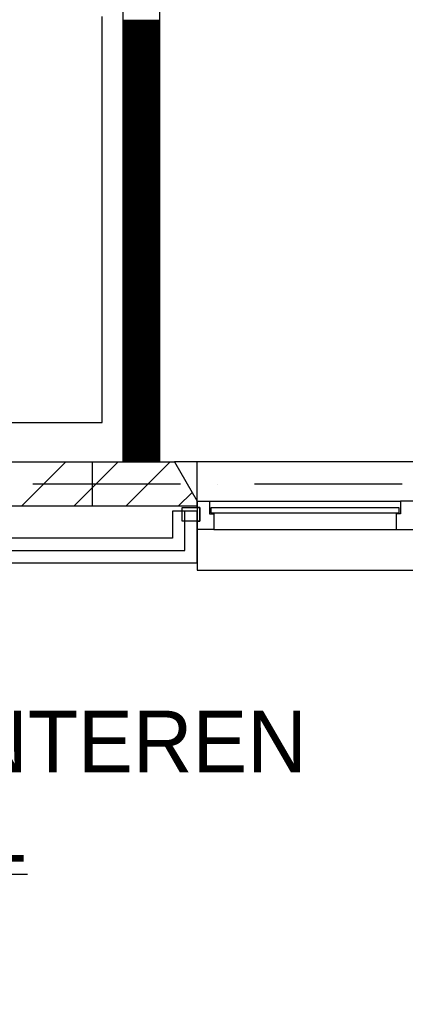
# Model space of a CAD drawing. Extents: x -36528 to 124080, y 290752 to 374852.
# Tile 15 of 66: x 55475 to 57041, y 301958 to 305958. Entities that reach past the tile are written whole.
import ezdxf

# ---------------------------------------------------------------- set-up
doc = ezdxf.new("R2010")
doc.units = 0
doc.header["$LTSCALE"] = 100
doc.linetypes.add('DASHDOT', pattern=[9, 6, -1.5, 0, -1.5])
doc.layers.get('0').update_dxf_attribs({"linetype": 'CONTINUOUS'})
for name, color, linetype in [('AL$7----_STRAMIEN', 1, 'DASHDOT'), ('AL$8----_HULPLIJNEN', 2, 'CONTINUOUS'), ('AL21----_BUITENWAND', 4, 'CONTINUOUS'), ('AL24----_TRAPPEN', 7, 'CONTINUOUS'), ('AL28----_KONSTRUKTIE', 3, 'CONTINUOUS'), ('AL31----_BUITENKOZ', 7, 'CONTINUOUS'), ('ALL-----_REFLIJNEN', 8, 'CONTINUOUS'), ('ALXA1---_RASTER50', 12, 'CONTINUOUS'), ('ALXA3---_VOLZWART', 14, 'CONTINUOUS'), ('ALXAB---_PREFABBETON', 1, 'CONTINUOUS'), ('WI561---', 1, 'CONTINUOUS'), ('WL561---', 4, 'CONTINUOUS')]:
    doc.layers.add(name, color=color, linetype=linetype)
doc.styles.add('BURO-025', font='BUROFONT.shx', dxfattribs={"height": 250})

# ---------------------------------------------------------------- blocks, each defined once
blk = doc.blocks.new('CVRINFO2')
at = {"color": 0, "linetype": 'CONTINUOUS', "style": 'BURO-025'}
for tag, p in [('CV_TEXT125', (0, 0)), ('CV_TEXT225', (0, -4.167)), ('CV_TEXT325', (0, -8.333)), ('CV_TEXT425', (0, -12.5))]:
    blk.add_attdef(tag, p, '', height=2.5, dxfattribs=at)

msp = doc.modelspace()

# ---------------------------------------------------------------- linework, layer by layer
at = {"layer": 'AL$7----_STRAMIEN', "color": 1}
msp.add_line((62429.048, 304071.726), (41244.348, 304071.726), dxfattribs=at)
at = {"layer": 'AL$8----_HULPLIJNEN', "color": 8}
for p, q in [((56196.348, 304161.726), (56103.972, 304161.726)), ((56103.972, 304161.726), (56196.348, 304001.726)), ((56196.348, 304001.726), (56196.348, 304161.726))]:
    msp.add_line(p, q, dxfattribs=at)
at = {"layer": 'AL21----_BUITENWAND', "color": 8}
for p, q in [((56196.348, 303961.726), (56096.348, 303961.726)), ((56096.348, 303961.726), (56096.348, 303851.726)), ((56196.348, 303751.726), (56196.348, 303961.726)), ((56096.348, 303851.726), (53781.348, 303851.726)), ((53681.348, 303751.726), (56196.348, 303751.726))]:
    msp.add_line(p, q, dxfattribs=at)
at = {"layer": 'AL24----_TRAPPEN', "color": 8}
for p, q in [((55810.848, 304321.726), (55810.848, 305971.726)), ((52823.848, 304321.726), (55810.848, 304321.726))]:
    msp.add_line(p, q, dxfattribs=at)
at = {"layer": 'AL28----_KONSTRUKTIE', "color": 8}
for p, q in [((55894.434, 308997.726), (55894.246, 304161.726)), ((56044.434, 304161.726), (56044.434, 308997.726)), ((53774.225, 304161.726), (56103.972, 304161.726)), ((55894.246, 304161.726), (56044.434, 304161.726)), ((56103.972, 304161.726), (56196.348, 304001.726)), ((56196.348, 303981.726), (53681.848, 303981.726)), ((56196.348, 304001.726), (56196.348, 303981.726))]:
    msp.add_line(p, q, dxfattribs=at)
at = {"layer": 'AL31----_BUITENKOZ', "color": 8}
for p, q in [((57163.725, 304161.726), (56103.972, 304161.726)), ((56103.972, 304161.726), (56196.348, 304001.726)), ((56196.348, 304001.726), (56196.348, 303721.726)), ((56246.348, 304001.726), (57021.348, 304001.726)), ((56135.348, 303920.726), (56135.348, 303976.726)), ((56135.348, 303976.726), (56206.348, 303976.726)), ((56206.348, 303976.726), (56206.348, 303920.726)), ((56206.348, 303920.726), (56135.348, 303920.726)), ((56263.348, 303887.726), (57004.348, 303887.726)), ((56196.348, 303721.726), (57071.348, 303721.726))]:
    msp.add_line(p, q, dxfattribs=at)
at = {"layer": 'AL31----_BUITENKOZ', "color": 8, "linetype": 'CONTINUOUS'}
for p, q in [((56196.348, 303976.726), (56196.348, 304001.726)), ((56196.348, 304001.726), (56246.348, 304001.726)), ((56246.348, 304001.726), (56246.348, 304001.726)), ((56246.348, 304001.726), (56246.348, 303950.726)), ((57021.348, 304001.726), (57021.348, 304001.726)), ((57021.348, 304001.726), (57021.348, 303950.726)), ((57071.348, 304001.726), (57021.348, 304001.726)), ((56206.348, 303976.726), (56196.348, 303976.726)), ((56196.348, 303976.726), (56196.348, 303976.726)), ((56206.348, 303920.726), (56206.348, 303976.726)), ((56246.348, 303950.726), (56263.348, 303950.726)), ((56251.348, 303975.726), (56251.348, 303954.726)), ((57016.348, 303975.726), (56251.348, 303975.726)), ((56251.348, 303954.726), (57016.348, 303954.726)), ((56263.348, 303950.726), (56263.348, 303887.726)), ((57021.348, 303950.726), (57004.348, 303950.726)), ((57004.348, 303950.726), (57004.348, 303887.726)), ((57016.348, 303954.726), (57016.348, 303975.726)), ((56196.348, 303887.726), (56196.348, 303920.726)), ((56196.348, 303920.726), (56206.348, 303920.726)), ((56263.348, 303887.726), (56196.348, 303887.726)), ((56263.348, 303887.726), (56263.348, 303887.726)), ((56263.348, 303887.726), (56263.348, 303887.726)), ((56263.348, 303887.726), (56263.348, 303887.726)), ((56263.348, 303887.726), (56263.348, 303887.726)), ((57004.348, 303887.726), (57004.348, 303887.726)), ((57004.348, 303887.726), (57004.348, 303887.726)), ((57004.348, 303887.726), (57004.348, 303887.726)), ((57004.348, 303887.726), (57004.348, 303887.726)), ((57004.348, 303887.726), (57071.348, 303887.726))]:
    msp.add_line(p, q, dxfattribs=at)
at = {"layer": 'ALL-----_REFLIJNEN', "color": 8, "linetype": 'CONTINUOUS'}
for p, q in [((56146.348, 303801.726), (56146.348, 303961.726)), ((53731.348, 303801.726), (56146.348, 303801.726))]:
    msp.add_line(p, q, dxfattribs=at)
at = {"layer": 'ALXA1---_RASTER50', "color": 8}
for p, q in [((55894.315, 305950.882), (56044.434, 305950.882)), ((55894.315, 305948.882), (56044.434, 305948.882)), ((55894.315, 305946.882), (56044.434, 305946.882)), ((55894.315, 305944.882), (56044.434, 305944.882)), ((55894.315, 305942.882), (56044.434, 305942.882)), ((55894.316, 305956.882), (56044.434, 305956.882)), ((55894.316, 305954.882), (56044.434, 305954.882)), ((55894.316, 305952.882), (56044.434, 305952.882)), ((55894.314, 305924.882), (56044.434, 305924.882)), ((55894.314, 305922.882), (56044.434, 305922.882)), ((55894.314, 305920.882), (56044.434, 305920.882)), ((55894.314, 305918.882), (56044.434, 305918.882)), ((55894.314, 305916.882), (56044.434, 305916.882)), ((55894.314, 305914.882), (56044.434, 305914.882)), ((55894.314, 305912.882), (56044.434, 305912.882)), ((55894.314, 305910.882), (56044.434, 305910.882)), ((55894.314, 305908.882), (56044.434, 305908.882)), ((55894.314, 305906.882), (56044.434, 305906.882)), ((55894.314, 305904.882), (56044.434, 305904.882)), ((55894.314, 305902.882), (56044.434, 305902.882)), ((55894.315, 305940.882), (56044.434, 305940.882)), ((55894.315, 305938.882), (56044.434, 305938.882)), ((55894.315, 305936.882), (56044.434, 305936.882)), ((55894.315, 305934.882), (56044.434, 305934.882)), ((55894.315, 305932.882), (56044.434, 305932.882)), ((55894.315, 305930.882), (56044.434, 305930.882)), ((55894.315, 305928.882), (56044.434, 305928.882)), ((55894.315, 305926.882), (56044.434, 305926.882)), ((55894.312, 305874.882), (56044.434, 305874.882)), ((55894.312, 305872.882), (56044.434, 305872.882)), ((55894.312, 305870.882), (56044.434, 305870.882)), ((55894.312, 305868.882), (56044.434, 305868.882)), ((55894.312, 305866.882), (56044.434, 305866.882)), ((55894.312, 305864.882), (56044.434, 305864.882)), ((55894.312, 305862.882), (56044.434, 305862.882)), ((55894.313, 305898.882), (56044.434, 305898.882)), ((55894.313, 305896.882), (56044.434, 305896.882)), ((55894.313, 305894.882), (56044.434, 305894.882)), ((55894.313, 305892.882), (56044.434, 305892.882)), ((55894.313, 305890.882), (56044.434, 305890.882)), ((55894.313, 305888.882), (56044.434, 305888.882)), ((55894.313, 305886.882), (56044.434, 305886.882)), ((55894.313, 305884.882), (56044.434, 305884.882)), ((55894.313, 305882.882), (56044.434, 305882.882)), ((55894.313, 305880.882), (56044.434, 305880.882)), ((55894.313, 305878.882), (56044.434, 305878.882)), ((55894.313, 305876.882), (56044.434, 305876.882)), ((55894.314, 305900.882), (56044.434, 305900.882)), ((55894.31, 305822.882), (56044.434, 305822.882)), ((55894.311, 305848.882), (56044.434, 305848.882)), ((55894.311, 305846.882), (56044.434, 305846.882)), ((55894.311, 305844.882), (56044.434, 305844.882)), ((55894.311, 305842.882), (56044.434, 305842.882)), ((55894.311, 305840.882), (56044.434, 305840.882)), ((55894.311, 305838.882), (56044.434, 305838.882)), ((55894.311, 305836.882), (56044.434, 305836.882)), ((55894.311, 305834.882), (56044.434, 305834.882)), ((55894.311, 305832.882), (56044.434, 305832.882)), ((55894.311, 305830.882), (56044.434, 305830.882)), ((55894.311, 305828.882), (56044.434, 305828.882)), ((55894.311, 305826.882), (56044.434, 305826.882)), ((55894.311, 305824.882), (56044.434, 305824.882)), ((55894.312, 305860.882), (56044.434, 305860.882)), ((55894.312, 305858.882), (56044.434, 305858.882)), ((55894.312, 305856.882), (56044.434, 305856.882)), ((55894.312, 305854.882), (56044.434, 305854.882)), ((55894.312, 305852.882), (56044.434, 305852.882)), ((55894.312, 305850.882), (56044.434, 305850.882)), ((55894.309, 305796.882), (56044.434, 305796.882)), ((55894.309, 305794.882), (56044.434, 305794.882)), ((55894.309, 305792.882), (56044.434, 305792.882)), ((55894.309, 305790.882), (56044.434, 305790.882)), ((55894.309, 305788.882), (56044.434, 305788.882)), ((55894.309, 305786.882), (56044.434, 305786.882)), ((55894.309, 305784.882), (56044.434, 305784.882)), ((55894.309, 305782.882), (56044.434, 305782.882)), ((55894.31, 305820.882), (56044.434, 305820.882)), ((55894.31, 305818.882), (56044.434, 305818.882)), ((55894.31, 305816.882), (56044.434, 305816.882)), ((55894.31, 305814.882), (56044.434, 305814.882)), ((55894.31, 305812.882), (56044.434, 305812.882)), ((55894.31, 305810.882), (56044.434, 305810.882)), ((55894.31, 305808.882), (56044.434, 305808.882)), ((55894.31, 305806.882), (56044.434, 305806.882)), ((55894.31, 305804.882), (56044.434, 305804.882)), ((55894.31, 305802.882), (56044.434, 305802.882)), ((55894.31, 305800.882), (56044.434, 305800.882)), ((55894.31, 305798.882), (56044.434, 305798.882)), ((55894.307, 305744.882), (56044.434, 305744.882)), ((55894.307, 305742.882), (56044.434, 305742.882)), ((55894.308, 305770.882), (56044.434, 305770.882)), ((55894.308, 305768.882), (56044.434, 305768.882)), ((55894.308, 305766.882), (56044.434, 305766.882)), ((55894.308, 305764.882), (56044.434, 305764.882)), ((55894.308, 305762.882), (56044.434, 305762.882)), ((55894.308, 305760.882), (56044.434, 305760.882)), ((55894.308, 305758.882), (56044.434, 305758.882)), ((55894.308, 305756.882), (56044.434, 305756.882)), ((55894.308, 305754.882), (56044.434, 305754.882)), ((55894.308, 305752.882), (56044.434, 305752.882)), ((55894.308, 305750.882), (56044.434, 305750.882)), ((55894.308, 305748.882), (56044.434, 305748.882)), ((55894.308, 305746.882), (56044.434, 305746.882)), ((55894.309, 305780.882), (56044.434, 305780.882)), ((55894.309, 305778.882), (56044.434, 305778.882)), ((55894.309, 305776.882), (56044.434, 305776.882)), ((55894.309, 305774.882), (56044.434, 305774.882)), ((55894.309, 305772.882), (56044.434, 305772.882)), ((55894.306, 305718.882), (56044.434, 305718.882)), ((55894.306, 305716.882), (56044.434, 305716.882)), ((55894.306, 305714.882), (56044.434, 305714.882)), ((55894.306, 305712.882), (56044.434, 305712.882)), ((55894.306, 305710.882), (56044.434, 305710.882)), ((55894.306, 305708.882), (56044.434, 305708.882)), ((55894.306, 305706.882), (56044.434, 305706.882)), ((55894.306, 305704.882), (56044.434, 305704.882)), ((55894.306, 305702.882), (56044.434, 305702.882)), ((55894.307, 305740.882), (56044.434, 305740.882)), ((55894.307, 305738.882), (56044.434, 305738.882)), ((55894.307, 305736.882), (56044.434, 305736.882)), ((55894.307, 305734.882), (56044.434, 305734.882)), ((55894.307, 305732.882), (56044.434, 305732.882)), ((55894.307, 305730.882), (56044.434, 305730.882)), ((55894.307, 305728.882), (56044.434, 305728.882)), ((55894.307, 305726.882), (56044.434, 305726.882)), ((55894.307, 305724.882), (56044.434, 305724.882)), ((55894.307, 305722.882), (56044.434, 305722.882)), ((55894.307, 305720.882), (56044.434, 305720.882)), ((55894.304, 305666.882), (56044.434, 305666.882)), ((55894.304, 305664.882), (56044.434, 305664.882)), ((55894.304, 305662.882), (56044.434, 305662.882)), ((55894.305, 305692.882), (56044.434, 305692.882)), ((55894.305, 305690.882), (56044.434, 305690.882)), ((55894.305, 305688.882), (56044.434, 305688.882)), ((55894.305, 305686.882), (56044.434, 305686.882)), ((55894.305, 305684.882), (56044.434, 305684.882)), ((55894.305, 305682.882), (56044.434, 305682.882)), ((55894.305, 305680.882), (56044.434, 305680.882)), ((55894.305, 305678.882), (56044.434, 305678.882)), ((55894.305, 305676.882), (56044.434, 305676.882)), ((55894.305, 305674.882), (56044.434, 305674.882)), ((55894.305, 305672.882), (56044.434, 305672.882)), ((55894.305, 305670.882), (56044.434, 305670.882)), ((55894.305, 305668.882), (56044.434, 305668.882)), ((55894.306, 305700.882), (56044.434, 305700.882)), ((55894.306, 305698.882), (56044.434, 305698.882)), ((55894.306, 305696.882), (56044.434, 305696.882)), ((55894.306, 305694.882), (56044.434, 305694.882)), ((55894.303, 305642.882), (56044.434, 305642.882)), ((55894.303, 305640.882), (56044.434, 305640.882)), ((55894.303, 305638.882), (56044.434, 305638.882)), ((55894.303, 305636.882), (56044.434, 305636.882)), ((55894.303, 305634.882), (56044.434, 305634.882)), ((55894.303, 305632.882), (56044.434, 305632.882)), ((55894.303, 305630.882), (56044.434, 305630.882)), ((55894.303, 305628.882), (56044.434, 305628.882)), ((55894.303, 305626.882), (56044.434, 305626.882)), ((55894.303, 305624.882), (56044.434, 305624.882)), ((55894.303, 305622.882), (56044.434, 305622.882)), ((55894.304, 305660.882), (56044.434, 305660.882)), ((55894.304, 305658.882), (56044.434, 305658.882)), ((55894.304, 305656.882), (56044.434, 305656.882)), ((55894.304, 305654.882), (56044.434, 305654.882)), ((55894.304, 305652.882), (56044.434, 305652.882)), ((55894.304, 305650.882), (56044.434, 305650.882)), ((55894.304, 305648.882), (56044.434, 305648.882)), ((55894.304, 305646.882), (56044.434, 305646.882)), ((55894.304, 305644.882), (56044.434, 305644.882)), ((55894.301, 305590.882), (56044.434, 305590.882)), ((55894.301, 305588.882), (56044.434, 305588.882)), ((55894.301, 305586.882), (56044.434, 305586.882)), ((55894.301, 305584.882), (56044.434, 305584.882)), ((55894.301, 305582.882), (56044.434, 305582.882)), ((55894.302, 305616.882), (56044.434, 305616.882)), ((55894.302, 305614.882), (56044.434, 305614.882)), ((55894.302, 305612.882), (56044.434, 305612.882)), ((55894.302, 305610.882), (56044.434, 305610.882)), ((55894.302, 305608.882), (56044.434, 305608.882)), ((55894.302, 305606.882), (56044.434, 305606.882)), ((55894.302, 305604.882), (56044.434, 305604.882)), ((55894.302, 305602.882), (56044.434, 305602.882)), ((55894.302, 305600.882), (56044.434, 305600.882)), ((55894.302, 305598.882), (56044.434, 305598.882)), ((55894.302, 305596.882), (56044.434, 305596.882)), ((55894.302, 305594.882), (56044.434, 305594.882)), ((55894.302, 305592.882), (56044.434, 305592.882)), ((55894.303, 305620.882), (56044.434, 305620.882)), ((55894.303, 305618.882), (56044.434, 305618.882)), ((55894.3, 305564.882), (56044.434, 305564.882)), ((55894.3, 305562.882), (56044.434, 305562.882)), ((55894.3, 305560.882), (56044.434, 305560.882)), ((55894.3, 305558.882), (56044.434, 305558.882)), ((55894.3, 305556.882), (56044.434, 305556.882)), ((55894.3, 305554.882), (56044.434, 305554.882)), ((55894.3, 305552.882), (56044.434, 305552.882)), ((55894.3, 305550.882), (56044.434, 305550.882)), ((55894.3, 305548.882), (56044.434, 305548.882)), ((55894.3, 305546.882), (56044.434, 305546.882)), ((55894.3, 305544.882), (56044.434, 305544.882)), ((55894.3, 305542.882), (56044.434, 305542.882)), ((55894.301, 305580.882), (56044.434, 305580.882)), ((55894.301, 305578.882), (56044.434, 305578.882)), ((55894.301, 305576.882), (56044.434, 305576.882)), ((55894.301, 305574.882), (56044.434, 305574.882)), ((55894.301, 305572.882), (56044.434, 305572.882)), ((55894.301, 305570.882), (56044.434, 305570.882)), ((55894.301, 305568.882), (56044.434, 305568.882)), ((55894.301, 305566.882), (56044.434, 305566.882)), ((55894.298, 305512.882), (56044.434, 305512.882)), ((55894.298, 305510.882), (56044.434, 305510.882)), ((55894.298, 305508.882), (56044.434, 305508.882)), ((55894.298, 305506.882), (56044.434, 305506.882)), ((55894.298, 305504.882), (56044.434, 305504.882)), ((55894.298, 305502.882), (56044.434, 305502.882)), ((55894.299, 305538.882), (56044.434, 305538.882)), ((55894.299, 305536.882), (56044.434, 305536.882)), ((55894.299, 305534.882), (56044.434, 305534.882)), ((55894.299, 305532.882), (56044.434, 305532.882)), ((55894.299, 305530.882), (56044.434, 305530.882)), ((55894.299, 305528.882), (56044.434, 305528.882)), ((55894.299, 305526.882), (56044.434, 305526.882)), ((55894.299, 305524.882), (56044.434, 305524.882)), ((55894.299, 305522.882), (56044.434, 305522.882)), ((55894.299, 305520.882), (56044.434, 305520.882)), ((55894.299, 305518.882), (56044.434, 305518.882)), ((55894.299, 305516.882), (56044.434, 305516.882)), ((55894.299, 305514.882), (56044.434, 305514.882)), ((55894.3, 305540.882), (56044.434, 305540.882)), ((55894.297, 305486.882), (56044.434, 305486.882)), ((55894.297, 305484.882), (56044.434, 305484.882)), ((55894.297, 305482.882), (56044.434, 305482.882)), ((55894.297, 305480.882), (56044.434, 305480.882)), ((55894.297, 305478.882), (56044.434, 305478.882)), ((55894.297, 305476.882), (56044.434, 305476.882)), ((55894.297, 305474.882), (56044.434, 305474.882)), ((55894.297, 305472.882), (56044.434, 305472.882)), ((55894.297, 305470.882), (56044.434, 305470.882)), ((55894.297, 305468.882), (56044.434, 305468.882)), ((55894.297, 305466.882), (56044.434, 305466.882)), ((55894.297, 305464.882), (56044.434, 305464.882)), ((55894.297, 305462.882), (56044.434, 305462.882)), ((55894.298, 305500.882), (56044.434, 305500.882)), ((55894.298, 305498.882), (56044.434, 305498.882)), ((55894.298, 305496.882), (56044.434, 305496.882)), ((55894.298, 305494.882), (56044.434, 305494.882)), ((55894.298, 305492.882), (56044.434, 305492.882)), ((55894.298, 305490.882), (56044.434, 305490.882)), ((55894.298, 305488.882), (56044.434, 305488.882)), ((55894.295, 305434.882), (56044.434, 305434.882)), ((55894.295, 305432.882), (56044.434, 305432.882)), ((55894.295, 305430.882), (56044.434, 305430.882)), ((55894.295, 305428.882), (56044.434, 305428.882)), ((55894.295, 305426.882), (56044.434, 305426.882)), ((55894.295, 305424.882), (56044.434, 305424.882)), ((55894.295, 305422.882), (56044.434, 305422.882)), ((55894.296, 305460.882), (56044.434, 305460.882)), ((55894.296, 305458.882), (56044.434, 305458.882)), ((55894.296, 305456.882), (56044.434, 305456.882)), ((55894.296, 305454.882), (56044.434, 305454.882)), ((55894.296, 305452.882), (56044.434, 305452.882)), ((55894.296, 305450.882), (56044.434, 305450.882)), ((55894.296, 305448.882), (56044.434, 305448.882)), ((55894.296, 305446.882), (56044.434, 305446.882)), ((55894.296, 305444.882), (56044.434, 305444.882)), ((55894.296, 305442.882), (56044.434, 305442.882)), ((55894.296, 305440.882), (56044.434, 305440.882)), ((55894.296, 305438.882), (56044.434, 305438.882)), ((55894.296, 305436.882), (56044.434, 305436.882)), ((55894.293, 305384.882), (56044.434, 305384.882)), ((55894.293, 305382.882), (56044.434, 305382.882)), ((55894.294, 305408.882), (56044.434, 305408.882)), ((55894.294, 305406.882), (56044.434, 305406.882)), ((55894.294, 305404.882), (56044.434, 305404.882)), ((55894.294, 305402.882), (56044.434, 305402.882)), ((55894.294, 305400.882), (56044.434, 305400.882)), ((55894.294, 305398.882), (56044.434, 305398.882)), ((55894.294, 305396.882), (56044.434, 305396.882)), ((55894.294, 305394.882), (56044.434, 305394.882)), ((55894.294, 305392.882), (56044.434, 305392.882)), ((55894.294, 305390.882), (56044.434, 305390.882)), ((55894.294, 305388.882), (56044.434, 305388.882)), ((55894.294, 305386.882), (56044.434, 305386.882)), ((55894.295, 305420.882), (56044.434, 305420.882)), ((55894.295, 305418.882), (56044.434, 305418.882)), ((55894.295, 305416.882), (56044.434, 305416.882)), ((55894.295, 305414.882), (56044.434, 305414.882)), ((55894.295, 305412.882), (56044.434, 305412.882)), ((55894.295, 305410.882), (56044.434, 305410.882)), ((55894.292, 305358.882), (56044.434, 305358.882)), ((55894.292, 305356.882), (56044.434, 305356.882)), ((55894.292, 305354.882), (56044.434, 305354.882)), ((55894.292, 305352.882), (56044.434, 305352.882)), ((55894.292, 305350.882), (56044.434, 305350.882)), ((55894.292, 305348.882), (56044.434, 305348.882)), ((55894.292, 305346.882), (56044.434, 305346.882)), ((55894.292, 305344.882), (56044.434, 305344.882)), ((55894.292, 305342.882), (56044.434, 305342.882)), ((55894.293, 305380.882), (56044.434, 305380.882)), ((55894.293, 305378.882), (56044.434, 305378.882)), ((55894.293, 305376.882), (56044.434, 305376.882)), ((55894.293, 305374.882), (56044.434, 305374.882)), ((55894.293, 305372.882), (56044.434, 305372.882)), ((55894.293, 305370.882), (56044.434, 305370.882)), ((55894.293, 305368.882), (56044.434, 305368.882)), ((55894.293, 305366.882), (56044.434, 305366.882)), ((55894.293, 305364.882), (56044.434, 305364.882)), ((55894.293, 305362.882), (56044.434, 305362.882)), ((55894.293, 305360.882), (56044.434, 305360.882)), ((55894.29, 305306.882), (56044.434, 305306.882)), ((55894.29, 305304.882), (56044.434, 305304.882)), ((55894.29, 305302.882), (56044.434, 305302.882)), ((55894.291, 305332.882), (56044.434, 305332.882)), ((55894.291, 305330.882), (56044.434, 305330.882)), ((55894.291, 305328.882), (56044.434, 305328.882)), ((55894.291, 305326.882), (56044.434, 305326.882)), ((55894.291, 305324.882), (56044.434, 305324.882)), ((55894.291, 305322.882), (56044.434, 305322.882)), ((55894.291, 305320.882), (56044.434, 305320.882)), ((55894.291, 305318.882), (56044.434, 305318.882)), ((55894.291, 305316.882), (56044.434, 305316.882)), ((55894.291, 305314.882), (56044.434, 305314.882)), ((55894.291, 305312.882), (56044.434, 305312.882)), ((55894.291, 305310.882), (56044.434, 305310.882)), ((55894.291, 305308.882), (56044.434, 305308.882)), ((55894.292, 305340.882), (56044.434, 305340.882)), ((55894.292, 305338.882), (56044.434, 305338.882)), ((55894.292, 305336.882), (56044.434, 305336.882)), ((55894.292, 305334.882), (56044.434, 305334.882)), ((55894.289, 305280.882), (56044.434, 305280.882)), ((55894.289, 305278.882), (56044.434, 305278.882)), ((55894.289, 305276.882), (56044.434, 305276.882)), ((55894.289, 305274.882), (56044.434, 305274.882)), ((55894.289, 305272.882), (56044.434, 305272.882)), ((55894.289, 305270.882), (56044.434, 305270.882)), ((55894.289, 305268.882), (56044.434, 305268.882)), ((55894.289, 305266.882), (56044.434, 305266.882)), ((55894.289, 305264.882), (56044.434, 305264.882)), ((55894.289, 305262.882), (56044.434, 305262.882)), ((55894.29, 305300.882), (56044.434, 305300.882)), ((55894.29, 305298.882), (56044.434, 305298.882)), ((55894.29, 305296.882), (56044.434, 305296.882)), ((55894.29, 305294.882), (56044.434, 305294.882)), ((55894.29, 305292.882), (56044.434, 305292.882)), ((55894.29, 305290.882), (56044.434, 305290.882)), ((55894.29, 305288.882), (56044.434, 305288.882)), ((55894.29, 305286.882), (56044.434, 305286.882)), ((55894.29, 305284.882), (56044.434, 305284.882)), ((55894.29, 305282.882), (56044.434, 305282.882)), ((55894.287, 305228.882), (56044.434, 305228.882)), ((55894.287, 305226.882), (56044.434, 305226.882)), ((55894.287, 305224.882), (56044.434, 305224.882)), ((55894.287, 305222.882), (56044.434, 305222.882)), ((55894.288, 305254.882), (56044.434, 305254.882)), ((55894.288, 305252.882), (56044.434, 305252.882)), ((55894.288, 305250.882), (56044.434, 305250.882)), ((55894.288, 305248.882), (56044.434, 305248.882)), ((55894.288, 305246.882), (56044.434, 305246.882)), ((55894.288, 305244.882), (56044.434, 305244.882)), ((55894.288, 305242.882), (56044.434, 305242.882)), ((55894.288, 305240.882), (56044.434, 305240.882)), ((55894.288, 305238.882), (56044.434, 305238.882)), ((55894.288, 305236.882), (56044.434, 305236.882)), ((55894.288, 305234.882), (56044.434, 305234.882)), ((55894.288, 305232.882), (56044.434, 305232.882)), ((55894.288, 305230.882), (56044.434, 305230.882)), ((55894.289, 305260.882), (56044.434, 305260.882)), ((55894.289, 305258.882), (56044.434, 305258.882)), ((55894.289, 305256.882), (56044.434, 305256.882)), ((55894.286, 305202.882), (56044.434, 305202.882)), ((55894.286, 305200.882), (56044.434, 305200.882)), ((55894.286, 305198.882), (56044.434, 305198.882)), ((55894.286, 305196.882), (56044.434, 305196.882)), ((55894.286, 305194.882), (56044.434, 305194.882)), ((55894.286, 305192.882), (56044.434, 305192.882)), ((55894.286, 305190.882), (56044.434, 305190.882)), ((55894.286, 305188.882), (56044.434, 305188.882)), ((55894.286, 305186.882), (56044.434, 305186.882)), ((55894.286, 305184.882), (56044.434, 305184.882)), ((55894.286, 305182.882), (56044.434, 305182.882)), ((55894.287, 305220.882), (56044.434, 305220.882)), ((55894.287, 305218.882), (56044.434, 305218.882)), ((55894.287, 305216.882), (56044.434, 305216.882)), ((55894.287, 305214.882), (56044.434, 305214.882)), ((55894.287, 305212.882), (56044.434, 305212.882)), ((55894.287, 305210.882), (56044.434, 305210.882)), ((55894.287, 305208.882), (56044.434, 305208.882)), ((55894.287, 305206.882), (56044.434, 305206.882)), ((55894.287, 305204.882), (56044.434, 305204.882)), ((55894.284, 305152.882), (56044.434, 305152.882)), ((55894.284, 305150.882), (56044.434, 305150.882)), ((55894.284, 305148.882), (56044.434, 305148.882)), ((55894.284, 305146.882), (56044.434, 305146.882)), ((55894.284, 305144.882), (56044.434, 305144.882)), ((55894.284, 305142.882), (56044.434, 305142.882)), ((55894.285, 305176.882), (56044.434, 305176.882)), ((55894.285, 305174.882), (56044.434, 305174.882)), ((55894.285, 305172.882), (56044.434, 305172.882)), ((55894.285, 305170.882), (56044.434, 305170.882)), ((55894.285, 305168.882), (56044.434, 305168.882)), ((55894.285, 305166.882), (56044.434, 305166.882)), ((55894.285, 305164.882), (56044.434, 305164.882)), ((55894.285, 305162.882), (56044.434, 305162.882)), ((55894.285, 305160.882), (56044.434, 305160.882)), ((55894.285, 305158.882), (56044.434, 305158.882)), ((55894.285, 305156.882), (56044.434, 305156.882)), ((55894.285, 305154.882), (56044.434, 305154.882)), ((55894.286, 305180.882), (56044.434, 305180.882)), ((55894.286, 305178.882), (56044.434, 305178.882)), ((55894.283, 305126.882), (56044.434, 305126.882)), ((55894.283, 305124.882), (56044.434, 305124.882)), ((55894.283, 305122.882), (56044.434, 305122.882)), ((55894.283, 305120.882), (56044.434, 305120.882)), ((55894.283, 305118.882), (56044.434, 305118.882)), ((55894.283, 305116.882), (56044.434, 305116.882)), ((55894.283, 305114.882), (56044.434, 305114.882)), ((55894.283, 305112.882), (56044.434, 305112.882)), ((55894.283, 305110.882), (56044.434, 305110.882)), ((55894.283, 305108.882), (56044.434, 305108.882)), ((55894.283, 305106.882), (56044.434, 305106.882)), ((55894.283, 305104.882), (56044.434, 305104.882)), ((55894.283, 305102.882), (56044.434, 305102.882)), ((55894.284, 305140.882), (56044.434, 305140.882)), ((55894.284, 305138.882), (56044.434, 305138.882)), ((55894.284, 305136.882), (56044.434, 305136.882)), ((55894.284, 305134.882), (56044.434, 305134.882)), ((55894.284, 305132.882), (56044.434, 305132.882)), ((55894.284, 305130.882), (56044.434, 305130.882)), ((55894.284, 305128.882), (56044.434, 305128.882)), ((55894.281, 305074.882), (56044.434, 305074.882)), ((55894.281, 305072.882), (56044.434, 305072.882)), ((55894.281, 305070.882), (56044.434, 305070.882)), ((55894.281, 305068.882), (56044.434, 305068.882)), ((55894.281, 305066.882), (56044.434, 305066.882)), ((55894.281, 305064.882), (56044.434, 305064.882)), ((55894.281, 305062.882), (56044.434, 305062.882)), ((55894.282, 305100.882), (56044.434, 305100.882)), ((55894.282, 305098.882), (56044.434, 305098.882)), ((55894.282, 305096.882), (56044.434, 305096.882)), ((55894.282, 305094.882), (56044.434, 305094.882)), ((55894.282, 305092.882), (56044.434, 305092.882)), ((55894.282, 305090.882), (56044.434, 305090.882)), ((55894.282, 305088.882), (56044.434, 305088.882)), ((55894.282, 305086.882), (56044.434, 305086.882)), ((55894.282, 305084.882), (56044.434, 305084.882)), ((55894.282, 305082.882), (56044.434, 305082.882)), ((55894.282, 305080.882), (56044.434, 305080.882)), ((55894.282, 305078.882), (56044.434, 305078.882)), ((55894.282, 305076.882), (56044.434, 305076.882)), ((55894.279, 305022.882), (56044.434, 305022.882)), ((55894.28, 305048.882), (56044.434, 305048.882)), ((55894.28, 305046.882), (56044.434, 305046.882)), ((55894.28, 305044.882), (56044.434, 305044.882)), ((55894.28, 305042.882), (56044.434, 305042.882)), ((55894.28, 305040.882), (56044.434, 305040.882)), ((55894.28, 305038.882), (56044.434, 305038.882)), ((55894.28, 305036.882), (56044.434, 305036.882)), ((55894.28, 305034.882), (56044.434, 305034.882)), ((55894.28, 305032.882), (56044.434, 305032.882)), ((55894.28, 305030.882), (56044.434, 305030.882)), ((55894.28, 305028.882), (56044.434, 305028.882)), ((55894.28, 305026.882), (56044.434, 305026.882)), ((55894.28, 305024.882), (56044.434, 305024.882)), ((55894.281, 305060.882), (56044.434, 305060.882)), ((55894.281, 305058.882), (56044.434, 305058.882)), ((55894.281, 305056.882), (56044.434, 305056.882)), ((55894.281, 305054.882), (56044.434, 305054.882)), ((55894.281, 305052.882), (56044.434, 305052.882)), ((55894.281, 305050.882), (56044.434, 305050.882)), ((55894.278, 304996.882), (56044.434, 304996.882)), ((55894.278, 304994.882), (56044.434, 304994.882)), ((55894.278, 304992.882), (56044.434, 304992.882)), ((55894.278, 304990.882), (56044.434, 304990.882)), ((55894.278, 304988.882), (56044.434, 304988.882)), ((55894.278, 304986.882), (56044.434, 304986.882)), ((55894.278, 304984.882), (56044.434, 304984.882)), ((55894.278, 304982.882), (56044.434, 304982.882)), ((55894.279, 305020.882), (56044.434, 305020.882)), ((55894.279, 305018.882), (56044.434, 305018.882)), ((55894.279, 305016.882), (56044.434, 305016.882)), ((55894.279, 305014.882), (56044.434, 305014.882)), ((55894.279, 305012.882), (56044.434, 305012.882)), ((55894.279, 305010.882), (56044.434, 305010.882)), ((55894.279, 305008.882), (56044.434, 305008.882)), ((55894.279, 305006.882), (56044.434, 305006.882)), ((55894.279, 305004.882), (56044.434, 305004.882)), ((55894.279, 305002.882), (56044.434, 305002.882)), ((55894.279, 305000.882), (56044.434, 305000.882)), ((55894.279, 304998.882), (56044.434, 304998.882)), ((55894.276, 304944.882), (56044.434, 304944.882)), ((55894.276, 304942.882), (56044.434, 304942.882)), ((55894.277, 304970.882), (56044.434, 304970.882)), ((55894.277, 304968.882), (56044.434, 304968.882)), ((55894.277, 304966.882), (56044.434, 304966.882)), ((55894.277, 304964.882), (56044.434, 304964.882)), ((55894.277, 304962.882), (56044.434, 304962.882)), ((55894.277, 304960.882), (56044.434, 304960.882)), ((55894.277, 304958.882), (56044.434, 304958.882)), ((55894.277, 304956.882), (56044.434, 304956.882)), ((55894.277, 304954.882), (56044.434, 304954.882)), ((55894.277, 304952.882), (56044.434, 304952.882)), ((55894.277, 304950.882), (56044.434, 304950.882)), ((55894.277, 304948.882), (56044.434, 304948.882)), ((55894.277, 304946.882), (56044.434, 304946.882)), ((55894.278, 304980.882), (56044.434, 304980.882)), ((55894.278, 304978.882), (56044.434, 304978.882)), ((55894.278, 304976.882), (56044.434, 304976.882)), ((55894.278, 304974.882), (56044.434, 304974.882)), ((55894.278, 304972.882), (56044.434, 304972.882)), ((55894.275, 304920.882), (56044.434, 304920.882)), ((55894.275, 304918.882), (56044.434, 304918.882)), ((55894.275, 304916.882), (56044.434, 304916.882)), ((55894.275, 304914.882), (56044.434, 304914.882)), ((55894.275, 304912.882), (56044.434, 304912.882)), ((55894.275, 304910.882), (56044.434, 304910.882)), ((55894.275, 304908.882), (56044.434, 304908.882)), ((55894.275, 304906.882), (56044.434, 304906.882)), ((55894.275, 304904.882), (56044.434, 304904.882)), ((55894.275, 304902.882), (56044.434, 304902.882)), ((55894.276, 304940.882), (56044.434, 304940.882)), ((55894.276, 304938.882), (56044.434, 304938.882)), ((55894.276, 304936.882), (56044.434, 304936.882)), ((55894.276, 304934.882), (56044.434, 304934.882)), ((55894.276, 304932.882), (56044.434, 304932.882)), ((55894.276, 304930.882), (56044.434, 304930.882)), ((55894.276, 304928.882), (56044.434, 304928.882)), ((55894.276, 304926.882), (56044.434, 304926.882)), ((55894.276, 304924.882), (56044.434, 304924.882)), ((55894.276, 304922.882), (56044.434, 304922.882)), ((55894.273, 304868.882), (56044.434, 304868.882)), ((55894.273, 304866.882), (56044.434, 304866.882)), ((55894.273, 304864.882), (56044.434, 304864.882)), ((55894.273, 304862.882), (56044.434, 304862.882)), ((55894.274, 304894.882), (56044.434, 304894.882)), ((55894.274, 304892.882), (56044.434, 304892.882)), ((55894.274, 304890.882), (56044.434, 304890.882)), ((55894.274, 304888.882), (56044.434, 304888.882)), ((55894.274, 304886.882), (56044.434, 304886.882)), ((55894.274, 304884.882), (56044.434, 304884.882)), ((55894.274, 304882.882), (56044.434, 304882.882)), ((55894.274, 304880.882), (56044.434, 304880.882)), ((55894.274, 304878.882), (56044.434, 304878.882)), ((55894.274, 304876.882), (56044.434, 304876.882)), ((55894.274, 304874.882), (56044.434, 304874.882)), ((55894.274, 304872.882), (56044.434, 304872.882)), ((55894.274, 304870.882), (56044.434, 304870.882)), ((55894.275, 304900.882), (56044.434, 304900.882)), ((55894.275, 304898.882), (56044.434, 304898.882)), ((55894.275, 304896.882), (56044.434, 304896.882)), ((55894.272, 304842.882), (56044.434, 304842.882)), ((55894.272, 304840.882), (56044.434, 304840.882)), ((55894.272, 304838.882), (56044.434, 304838.882)), ((55894.272, 304836.882), (56044.434, 304836.882)), ((55894.272, 304834.882), (56044.434, 304834.882)), ((55894.272, 304832.882), (56044.434, 304832.882)), ((55894.272, 304830.882), (56044.434, 304830.882)), ((55894.272, 304828.882), (56044.434, 304828.882)), ((55894.272, 304826.882), (56044.434, 304826.882)), ((55894.272, 304824.882), (56044.434, 304824.882)), ((55894.272, 304822.882), (56044.434, 304822.882)), ((55894.273, 304860.882), (56044.434, 304860.882)), ((55894.273, 304858.882), (56044.434, 304858.882)), ((55894.273, 304856.882), (56044.434, 304856.882)), ((55894.273, 304854.882), (56044.434, 304854.882)), ((55894.273, 304852.882), (56044.434, 304852.882)), ((55894.273, 304850.882), (56044.434, 304850.882)), ((55894.273, 304848.882), (56044.434, 304848.882)), ((55894.273, 304846.882), (56044.434, 304846.882)), ((55894.273, 304844.882), (56044.434, 304844.882)), ((55894.27, 304790.882), (56044.434, 304790.882)), ((55894.27, 304788.882), (56044.434, 304788.882)), ((55894.27, 304786.882), (56044.434, 304786.882)), ((55894.27, 304784.882), (56044.434, 304784.882)), ((55894.27, 304782.882), (56044.434, 304782.882)), ((55894.271, 304816.882), (56044.434, 304816.882)), ((55894.271, 304814.882), (56044.434, 304814.882)), ((55894.271, 304812.882), (56044.434, 304812.882)), ((55894.271, 304810.882), (56044.434, 304810.882)), ((55894.271, 304808.882), (56044.434, 304808.882)), ((55894.271, 304806.882), (56044.434, 304806.882)), ((55894.271, 304804.882), (56044.434, 304804.882)), ((55894.271, 304802.882), (56044.434, 304802.882)), ((55894.271, 304800.882), (56044.434, 304800.882)), ((55894.271, 304798.882), (56044.434, 304798.882)), ((55894.271, 304796.882), (56044.434, 304796.882)), ((55894.271, 304794.882), (56044.434, 304794.882)), ((55894.271, 304792.882), (56044.434, 304792.882)), ((55894.272, 304820.882), (56044.434, 304820.882)), ((55894.272, 304818.882), (56044.434, 304818.882)), ((55894.269, 304764.882), (56044.434, 304764.882)), ((55894.269, 304762.882), (56044.434, 304762.882)), ((55894.269, 304760.882), (56044.434, 304760.882)), ((55894.269, 304758.882), (56044.434, 304758.882)), ((55894.269, 304756.882), (56044.434, 304756.882)), ((55894.269, 304754.882), (56044.434, 304754.882)), ((55894.269, 304752.882), (56044.434, 304752.882)), ((55894.269, 304750.882), (56044.434, 304750.882)), ((55894.269, 304748.882), (56044.434, 304748.882)), ((55894.269, 304746.882), (56044.434, 304746.882)), ((55894.269, 304744.882), (56044.434, 304744.882)), ((55894.269, 304742.882), (56044.434, 304742.882)), ((55894.27, 304780.882), (56044.434, 304780.882)), ((55894.27, 304778.882), (56044.434, 304778.882)), ((55894.27, 304776.882), (56044.434, 304776.882)), ((55894.27, 304774.882), (56044.434, 304774.882)), ((55894.27, 304772.882), (56044.434, 304772.882)), ((55894.27, 304770.882), (56044.434, 304770.882)), ((55894.27, 304768.882), (56044.434, 304768.882)), ((55894.27, 304766.882), (56044.434, 304766.882)), ((55894.267, 304712.882), (56044.434, 304712.882)), ((55894.267, 304710.882), (56044.434, 304710.882)), ((55894.267, 304708.882), (56044.434, 304708.882)), ((55894.267, 304706.882), (56044.434, 304706.882)), ((55894.267, 304704.882), (56044.434, 304704.882)), ((55894.267, 304702.882), (56044.434, 304702.882)), ((55894.268, 304738.882), (56044.434, 304738.882)), ((55894.268, 304736.882), (56044.434, 304736.882)), ((55894.268, 304734.882), (56044.434, 304734.882)), ((55894.268, 304732.882), (56044.434, 304732.882)), ((55894.268, 304730.882), (56044.434, 304730.882)), ((55894.268, 304728.882), (56044.434, 304728.882)), ((55894.268, 304726.882), (56044.434, 304726.882)), ((55894.268, 304724.882), (56044.434, 304724.882)), ((55894.268, 304722.882), (56044.434, 304722.882)), ((55894.268, 304720.882), (56044.434, 304720.882)), ((55894.268, 304718.882), (56044.434, 304718.882)), ((55894.268, 304716.882), (56044.434, 304716.882)), ((55894.268, 304714.882), (56044.434, 304714.882)), ((55894.269, 304740.882), (56044.434, 304740.882)), ((55894.265, 304662.882), (56044.434, 304662.882)), ((55894.266, 304688.882), (56044.434, 304688.882)), ((55894.266, 304686.882), (56044.434, 304686.882)), ((55894.266, 304684.882), (56044.434, 304684.882)), ((55894.266, 304682.882), (56044.434, 304682.882)), ((55894.266, 304680.882), (56044.434, 304680.882)), ((55894.266, 304678.882), (56044.434, 304678.882)), ((55894.266, 304676.882), (56044.434, 304676.882)), ((55894.266, 304674.882), (56044.434, 304674.882)), ((55894.266, 304672.882), (56044.434, 304672.882)), ((55894.266, 304670.882), (56044.434, 304670.882)), ((55894.266, 304668.882), (56044.434, 304668.882)), ((55894.266, 304666.882), (56044.434, 304666.882)), ((55894.266, 304664.882), (56044.434, 304664.882)), ((55894.267, 304700.882), (56044.434, 304700.882)), ((55894.267, 304698.882), (56044.434, 304698.882)), ((55894.267, 304696.882), (56044.434, 304696.882)), ((55894.267, 304694.882), (56044.434, 304694.882)), ((55894.267, 304692.882), (56044.434, 304692.882)), ((55894.267, 304690.882), (56044.434, 304690.882)), ((55894.264, 304636.882), (56044.434, 304636.882)), ((55894.264, 304634.882), (56044.434, 304634.882)), ((55894.264, 304632.882), (56044.434, 304632.882)), ((55894.264, 304630.882), (56044.434, 304630.882)), ((55894.264, 304628.882), (56044.434, 304628.882)), ((55894.264, 304626.882), (56044.434, 304626.882)), ((55894.264, 304624.882), (56044.434, 304624.882)), ((55894.264, 304622.882), (56044.434, 304622.882)), ((55894.265, 304660.882), (56044.434, 304660.882)), ((55894.265, 304658.882), (56044.434, 304658.882)), ((55894.265, 304656.882), (56044.434, 304656.882)), ((55894.265, 304654.882), (56044.434, 304654.882)), ((55894.265, 304652.882), (56044.434, 304652.882)), ((55894.265, 304650.882), (56044.434, 304650.882)), ((55894.265, 304648.882), (56044.434, 304648.882)), ((55894.265, 304646.882), (56044.434, 304646.882)), ((55894.265, 304644.882), (56044.434, 304644.882)), ((55894.265, 304642.882), (56044.434, 304642.882)), ((55894.265, 304640.882), (56044.434, 304640.882)), ((55894.265, 304638.882), (56044.434, 304638.882)), ((55894.262, 304584.882), (56044.434, 304584.882)), ((55894.262, 304582.882), (56044.434, 304582.882)), ((55894.263, 304610.882), (56044.434, 304610.882)), ((55894.263, 304608.882), (56044.434, 304608.882)), ((55894.263, 304606.882), (56044.434, 304606.882)), ((55894.263, 304604.882), (56044.434, 304604.882)), ((55894.263, 304602.882), (56044.434, 304602.882)), ((55894.263, 304600.882), (56044.434, 304600.882)), ((55894.263, 304598.882), (56044.434, 304598.882)), ((55894.263, 304596.882), (56044.434, 304596.882)), ((55894.263, 304594.882), (56044.434, 304594.882)), ((55894.263, 304592.882), (56044.434, 304592.882)), ((55894.263, 304590.882), (56044.434, 304590.882)), ((55894.263, 304588.882), (56044.434, 304588.882)), ((55894.263, 304586.882), (56044.434, 304586.882)), ((55894.264, 304620.882), (56044.434, 304620.882)), ((55894.264, 304618.882), (56044.434, 304618.882)), ((55894.264, 304616.882), (56044.434, 304616.882)), ((55894.264, 304614.882), (56044.434, 304614.882)), ((55894.264, 304612.882), (56044.434, 304612.882)), ((55894.261, 304558.882), (56044.434, 304558.882)), ((55894.261, 304556.882), (56044.434, 304556.882)), ((55894.261, 304554.882), (56044.434, 304554.882)), ((55894.261, 304552.882), (56044.434, 304552.882)), ((55894.261, 304550.882), (56044.434, 304550.882)), ((55894.261, 304548.882), (56044.434, 304548.882)), ((55894.261, 304546.882), (56044.434, 304546.882)), ((55894.261, 304544.882), (56044.434, 304544.882)), ((55894.261, 304542.882), (56044.434, 304542.882)), ((55894.262, 304580.882), (56044.434, 304580.882)), ((55894.262, 304578.882), (56044.434, 304578.882)), ((55894.262, 304576.882), (56044.434, 304576.882)), ((55894.262, 304574.882), (56044.434, 304574.882)), ((55894.262, 304572.882), (56044.434, 304572.882)), ((55894.262, 304570.882), (56044.434, 304570.882)), ((55894.262, 304568.882), (56044.434, 304568.882)), ((55894.262, 304566.882), (56044.434, 304566.882)), ((55894.262, 304564.882), (56044.434, 304564.882)), ((55894.262, 304562.882), (56044.434, 304562.882)), ((55894.262, 304560.882), (56044.434, 304560.882)), ((55894.259, 304506.882), (56044.434, 304506.882)), ((55894.259, 304504.882), (56044.434, 304504.882)), ((55894.259, 304502.882), (56044.434, 304502.882)), ((55894.26, 304532.882), (56044.434, 304532.882)), ((55894.26, 304530.882), (56044.434, 304530.882)), ((55894.26, 304528.882), (56044.434, 304528.882)), ((55894.26, 304526.882), (56044.434, 304526.882)), ((55894.26, 304524.882), (56044.434, 304524.882)), ((55894.26, 304522.882), (56044.434, 304522.882)), ((55894.26, 304520.882), (56044.434, 304520.882)), ((55894.26, 304518.882), (56044.434, 304518.882)), ((55894.26, 304516.882), (56044.434, 304516.882)), ((55894.26, 304514.882), (56044.434, 304514.882)), ((55894.26, 304512.882), (56044.434, 304512.882)), ((55894.26, 304510.882), (56044.434, 304510.882)), ((55894.26, 304508.882), (56044.434, 304508.882)), ((55894.261, 304540.882), (56044.434, 304540.882)), ((55894.261, 304538.882), (56044.434, 304538.882)), ((55894.261, 304536.882), (56044.434, 304536.882)), ((55894.261, 304534.882), (56044.434, 304534.882)), ((55894.258, 304480.882), (56044.434, 304480.882)), ((55894.258, 304478.882), (56044.434, 304478.882)), ((55894.258, 304476.882), (56044.434, 304476.882)), ((55894.258, 304474.882), (56044.434, 304474.882)), ((55894.258, 304472.882), (56044.434, 304472.882)), ((55894.258, 304470.882), (56044.434, 304470.882)), ((55894.258, 304468.882), (56044.434, 304468.882)), ((55894.258, 304466.882), (56044.434, 304466.882)), ((55894.258, 304464.882), (56044.434, 304464.882)), ((55894.258, 304462.882), (56044.434, 304462.882)), ((55894.259, 304500.882), (56044.434, 304500.882)), ((55894.259, 304498.882), (56044.434, 304498.882)), ((55894.259, 304496.882), (56044.434, 304496.882)), ((55894.259, 304494.882), (56044.434, 304494.882)), ((55894.259, 304492.882), (56044.434, 304492.882)), ((55894.259, 304490.882), (56044.434, 304490.882)), ((55894.259, 304488.882), (56044.434, 304488.882)), ((55894.259, 304486.882), (56044.434, 304486.882)), ((55894.259, 304484.882), (56044.434, 304484.882)), ((55894.259, 304482.882), (56044.434, 304482.882)), ((55894.256, 304430.882), (56044.434, 304430.882)), ((55894.256, 304428.882), (56044.434, 304428.882)), ((55894.256, 304426.882), (56044.434, 304426.882)), ((55894.256, 304424.882), (56044.434, 304424.882)), ((55894.256, 304422.882), (56044.434, 304422.882)), ((55894.257, 304454.882), (56044.434, 304454.882)), ((55894.257, 304452.882), (56044.434, 304452.882)), ((55894.257, 304450.882), (56044.434, 304450.882)), ((55894.257, 304448.882), (56044.434, 304448.882)), ((55894.257, 304446.882), (56044.434, 304446.882)), ((55894.257, 304444.882), (56044.434, 304444.882)), ((55894.257, 304442.882), (56044.434, 304442.882)), ((55894.257, 304440.882), (56044.434, 304440.882)), ((55894.257, 304438.882), (56044.434, 304438.882)), ((55894.257, 304436.882), (56044.434, 304436.882)), ((55894.257, 304434.882), (56044.434, 304434.882)), ((55894.257, 304432.882), (56044.434, 304432.882)), ((55894.258, 304460.882), (56044.434, 304460.882)), ((55894.258, 304458.882), (56044.434, 304458.882)), ((55894.258, 304456.882), (56044.434, 304456.882)), ((55894.255, 304404.882), (56044.434, 304404.882)), ((55894.255, 304402.882), (56044.434, 304402.882)), ((55894.255, 304400.882), (56044.434, 304400.882)), ((55894.255, 304398.882), (56044.434, 304398.882)), ((55894.255, 304396.882), (56044.434, 304396.882)), ((55894.255, 304394.882), (56044.434, 304394.882)), ((55894.255, 304392.882), (56044.434, 304392.882)), ((55894.255, 304390.882), (56044.434, 304390.882)), ((55894.255, 304388.882), (56044.434, 304388.882)), ((55894.255, 304386.882), (56044.434, 304386.882)), ((55894.255, 304384.882), (56044.434, 304384.882)), ((55894.255, 304382.882), (56044.434, 304382.882)), ((55894.256, 304420.882), (56044.434, 304420.882)), ((55894.256, 304418.882), (56044.434, 304418.882)), ((55894.256, 304416.882), (56044.434, 304416.882)), ((55894.256, 304414.882), (56044.434, 304414.882)), ((55894.256, 304412.882), (56044.434, 304412.882)), ((55894.256, 304410.882), (56044.434, 304410.882)), ((55894.256, 304408.882), (56044.434, 304408.882)), ((55894.256, 304406.882), (56044.434, 304406.882)), ((55894.253, 304352.882), (56044.434, 304352.882)), ((55894.253, 304350.882), (56044.434, 304350.882)), ((55894.253, 304348.882), (56044.434, 304348.882)), ((55894.253, 304346.882), (56044.434, 304346.882)), ((55894.253, 304344.882), (56044.434, 304344.882)), ((55894.253, 304342.882), (56044.434, 304342.882)), ((55894.254, 304378.882), (56044.434, 304378.882)), ((55894.254, 304376.882), (56044.434, 304376.882)), ((55894.254, 304374.882), (56044.434, 304374.882)), ((55894.254, 304372.882), (56044.434, 304372.882)), ((55894.254, 304370.882), (56044.434, 304370.882)), ((55894.254, 304368.882), (56044.434, 304368.882)), ((55894.254, 304366.882), (56044.434, 304366.882)), ((55894.254, 304364.882), (56044.434, 304364.882)), ((55894.254, 304362.882), (56044.434, 304362.882)), ((55894.254, 304360.882), (56044.434, 304360.882)), ((55894.254, 304358.882), (56044.434, 304358.882)), ((55894.254, 304356.882), (56044.434, 304356.882)), ((55894.254, 304354.882), (56044.434, 304354.882)), ((55894.255, 304380.882), (56044.434, 304380.882)), ((55894.252, 304326.882), (56044.434, 304326.882)), ((55894.252, 304324.882), (56044.434, 304324.882)), ((55894.252, 304322.882), (56044.434, 304322.882)), ((55894.252, 304320.882), (56044.434, 304320.882)), ((55894.252, 304318.882), (56044.434, 304318.882)), ((55894.252, 304316.882), (56044.434, 304316.882)), ((55894.252, 304314.882), (56044.434, 304314.882)), ((55894.252, 304312.882), (56044.434, 304312.882)), ((55894.252, 304310.882), (56044.434, 304310.882)), ((55894.252, 304308.882), (56044.434, 304308.882)), ((55894.252, 304306.882), (56044.434, 304306.882)), ((55894.252, 304304.882), (56044.434, 304304.882)), ((55894.252, 304302.882), (56044.434, 304302.882)), ((55894.253, 304340.882), (56044.434, 304340.882)), ((55894.253, 304338.882), (56044.434, 304338.882)), ((55894.253, 304336.882), (56044.434, 304336.882)), ((55894.253, 304334.882), (56044.434, 304334.882)), ((55894.253, 304332.882), (56044.434, 304332.882)), ((55894.253, 304330.882), (56044.434, 304330.882)), ((55894.253, 304328.882), (56044.434, 304328.882)), ((55894.25, 304274.882), (56044.434, 304274.882)), ((55894.25, 304272.882), (56044.434, 304272.882)), ((55894.25, 304270.882), (56044.434, 304270.882)), ((55894.25, 304268.882), (56044.434, 304268.882)), ((55894.25, 304266.882), (56044.434, 304266.882)), ((55894.25, 304264.882), (56044.434, 304264.882)), ((55894.25, 304262.882), (56044.434, 304262.882)), ((55894.251, 304300.882), (56044.434, 304300.882)), ((55894.251, 304298.882), (56044.434, 304298.882)), ((55894.251, 304296.882), (56044.434, 304296.882)), ((55894.251, 304294.882), (56044.434, 304294.882)), ((55894.251, 304292.882), (56044.434, 304292.882)), ((55894.251, 304290.882), (56044.434, 304290.882)), ((55894.251, 304288.882), (56044.434, 304288.882)), ((55894.251, 304286.882), (56044.434, 304286.882)), ((55894.251, 304284.882), (56044.434, 304284.882)), ((55894.251, 304282.882), (56044.434, 304282.882)), ((55894.251, 304280.882), (56044.434, 304280.882)), ((55894.251, 304278.882), (56044.434, 304278.882)), ((55894.251, 304276.882), (56044.434, 304276.882)), ((55894.248, 304222.882), (56044.434, 304222.882)), ((55894.249, 304248.882), (56044.434, 304248.882)), ((55894.249, 304246.882), (56044.434, 304246.882)), ((55894.249, 304244.882), (56044.434, 304244.882)), ((55894.249, 304242.882), (56044.434, 304242.882)), ((55894.249, 304240.882), (56044.434, 304240.882)), ((55894.249, 304238.882), (56044.434, 304238.882)), ((55894.249, 304236.882), (56044.434, 304236.882)), ((55894.249, 304234.882), (56044.434, 304234.882)), ((55894.249, 304232.882), (56044.434, 304232.882)), ((55894.249, 304230.882), (56044.434, 304230.882)), ((55894.249, 304228.882), (56044.434, 304228.882)), ((55894.249, 304226.882), (56044.434, 304226.882)), ((55894.249, 304224.882), (56044.434, 304224.882)), ((55894.25, 304260.882), (56044.434, 304260.882)), ((55894.25, 304258.882), (56044.434, 304258.882)), ((55894.25, 304256.882), (56044.434, 304256.882)), ((55894.25, 304254.882), (56044.434, 304254.882)), ((55894.25, 304252.882), (56044.434, 304252.882)), ((55894.25, 304250.882), (56044.434, 304250.882)), ((55894.247, 304198.882), (56044.434, 304198.882)), ((55894.247, 304196.882), (56044.434, 304196.882)), ((55894.247, 304194.882), (56044.434, 304194.882)), ((55894.247, 304192.882), (56044.434, 304192.882)), ((55894.247, 304190.882), (56044.434, 304190.882)), ((55894.247, 304188.882), (56044.434, 304188.882)), ((55894.247, 304186.882), (56044.434, 304186.882)), ((55894.247, 304184.882), (56044.434, 304184.882)), ((55894.247, 304182.882), (56044.434, 304182.882)), ((55894.248, 304220.882), (56044.434, 304220.882)), ((55894.248, 304218.882), (56044.434, 304218.882)), ((55894.248, 304216.882), (56044.434, 304216.882)), ((55894.248, 304214.882), (56044.434, 304214.882)), ((55894.248, 304212.882), (56044.434, 304212.882)), ((55894.248, 304210.882), (56044.434, 304210.882)), ((55894.248, 304208.882), (56044.434, 304208.882)), ((55894.248, 304206.882), (56044.434, 304206.882)), ((55894.248, 304204.882), (56044.434, 304204.882)), ((55894.248, 304202.882), (56044.434, 304202.882)), ((55894.248, 304200.882), (56044.434, 304200.882)), ((55770.433, 304161.726), (55770.433, 303981.726)), ((55894.246, 304172.882), (56044.434, 304172.882)), ((55894.246, 304170.882), (56044.434, 304170.882)), ((55894.246, 304168.882), (56044.434, 304168.882)), ((55894.246, 304166.882), (56044.434, 304166.882)), ((55894.246, 304164.882), (56044.434, 304164.882)), ((55894.246, 304162.882), (56044.434, 304162.882)), ((55894.247, 304180.882), (56044.434, 304180.882)), ((55894.247, 304178.882), (56044.434, 304178.882)), ((55894.247, 304176.882), (56044.434, 304176.882)), ((55894.247, 304174.882), (56044.434, 304174.882))]:
    msp.add_line(p, q, dxfattribs=at)
at = {"layer": 'ALXA3---_VOLZWART', "color": 8}
for p, q in [((56146.348, 303801.726), (56146.348, 303961.726)), ((53731.348, 303801.726), (56146.348, 303801.726))]:
    msp.add_line(p, q, dxfattribs=at)
at = {"layer": 'ALXAB---_PREFABBETON', "color": 8}
for p, q in [((55894.31, 305807.463), (56044.434, 305957.586)), ((55894.302, 305595.322), (56044.434, 305745.454)), ((55894.293, 305383.182), (56044.434, 305533.322)), ((55894.285, 305171.042), (56044.434, 305321.19)), ((55894.277, 304958.902), (56044.434, 305109.058)), ((55894.269, 304746.761), (56044.434, 304896.926)), ((55894.261, 304534.621), (56044.434, 304684.794)), ((55894.252, 304322.481), (56044.434, 304472.662)), ((55945.629, 304161.726), (56044.434, 304260.53)), ((55662.677, 304161.726), (55482.677, 303981.726)), ((55874.809, 304161.726), (55694.809, 303981.726)), ((56086.941, 304161.726), (55906.941, 303981.726)), ((56175.384, 304038.037), (56119.073, 303981.726))]:
    msp.add_line(p, q, dxfattribs=at)

# ---------------------------------------------------------------- block references
at = {"layer": 'WI561---'}
ref = msp.add_blockref('CVRINFO2', (53611.721, 302537.733), dxfattribs=dict(at, xscale=100, yscale=100, zscale=100))
ref.add_attrib('CV_TEXT125', '%%u2240-400-21', (53611.721, 302537.733), dxfattribs={"layer": '0', "color": 2, "linetype": 'CONTINUOUS', "height": 250, "style": 'BURO-025'})
ref.add_attrib('CV_TEXT225', 'Q=2213 W', (53611.721, 302121.066), dxfattribs={"layer": '0', "color": 2, "linetype": 'CONTINUOUS', "height": 250, "style": 'BURO-025'})
ref.add_attrib('CV_TEXT325', 'ThV=1/2', (53611.721, 301704.399), dxfattribs={"layer": '0', "color": 2, "linetype": 'CONTINUOUS', "height": 250, "style": 'BURO-025'})

# ---------------------------------------------------------------- texts
at = {"layer": 'WL561---', "color": 2, "style": 'BURO-025'}
msp.add_text('HOOG MONTEREN', height=250, dxfattribs=at).set_placement((53613.959, 302901.157))

doc.saveas('drawing.dxf')
